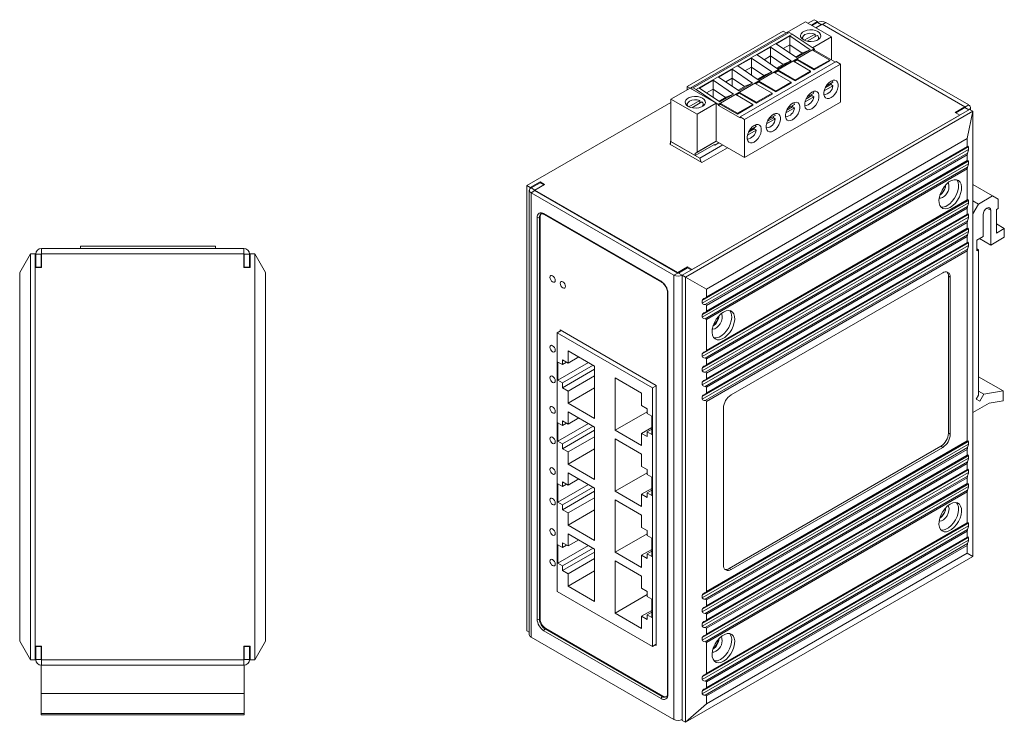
# Model space of a CAD drawing. Header units: millimetres. Extents: x -144 to 171, y -134 to 262.
# Tile 4 of 4: x -14 to 171, y 130 to 262. Entities that reach past the tile are written whole.
import ezdxf

# ---------------------------------------------------------------- set-up
doc = ezdxf.new("R2010")
doc.units = ezdxf.units.MM
doc.layers.get('0').update_dxf_attribs({"lineweight": 20})

msp = doc.modelspace()

# ---------------------------------------------------------------- linework, layer by layer
at = {"color": 7, "linetype": 'Continuous', "lineweight": 15}
for p, q in [((135.111, 261.75), (133.967, 261.089)), ((135.111, 261.75), (135.748, 261.382)), ((133.471, 261.376), (129.879, 259.302)), ((138.35, 258.559), (133.471, 261.376)), ((135.748, 261.382), (134.603, 260.722)), ((135.748, 261.219), (134.745, 260.64)), ((135.452, 260.232), (136.596, 260.893)), ((135.748, 261.382), (135.748, 261.219)), ((136.455, 260.811), (135.748, 261.219)), ((136.596, 260.893), (163.325, 245.462)), ((164.032, 245.789), (137.303, 261.219)), ((111.352, 249.26), (129.313, 259.629)), ((111.918, 248.934), (129.879, 259.302)), ((112.484, 249.015), (130.444, 259.384)), ((113.049, 248.689), (131.01, 259.057)), ((128.013, 257.237), (130.559, 258.706)), ((129.879, 259.302), (129.313, 259.629)), ((130.444, 259.384), (129.879, 259.302)), ((131.01, 259.057), (130.444, 259.384)), ((130.559, 258.706), (134.372, 256.125)), ((130.559, 258.706), (130.559, 257.04)), ((135.111, 256.281), (131.01, 259.057)), ((132.939, 258.343), (132.939, 258.078)), ((135.267, 259.065), (133.245, 257.898)), ((133.787, 257.721), (135.691, 258.82)), ((138.35, 258.559), (134.786, 256.502)), ((135.267, 258.575), (135.267, 259.065)), ((135.939, 258.078), (135.939, 258.343)), ((138.35, 254.248), (138.35, 258.559)), ((117.151, 245.913), (135.111, 256.281)), ((124.421, 255.163), (126.967, 256.633)), ((126.967, 256.633), (130.78, 254.052)), ((126.967, 254.966), (126.967, 256.633)), ((131.826, 254.656), (128.013, 257.237)), ((130.559, 257.04), (129.342, 256.337)), ((130.557, 257.034), (130.559, 257.04)), ((132.884, 255.46), (130.557, 257.034)), ((130.557, 257.034), (130.557, 255.515)), ((134.372, 256.125), (131.826, 254.656)), ((134.372, 256.125), (132.99, 255.521)), ((135.182, 256.24), (134.828, 256.036)), ((138.01, 254.199), (134.828, 256.036)), ((135.182, 256.077), (134.97, 255.955)), ((135.182, 256.24), (135.111, 256.281)), ((135.182, 256.24), (135.182, 256.077)), ((139.071, 253.832), (135.182, 256.077)), ((120.829, 253.089), (123.375, 254.559)), ((123.375, 254.559), (127.188, 251.978)), ((123.375, 252.892), (123.375, 254.559)), ((128.234, 252.582), (124.421, 255.163)), ((126.967, 254.966), (125.75, 254.264)), ((126.965, 254.961), (126.967, 254.966)), ((129.292, 253.386), (126.965, 254.961)), ((126.965, 254.961), (126.965, 253.441)), ((131.943, 254.371), (131.236, 253.963)), ((131.943, 254.208), (131.378, 253.881)), ((131.672, 254.76), (132.99, 255.521)), ((135.125, 252.534), (131.943, 254.371)), ((131.943, 254.371), (131.943, 254.208)), ((135.125, 252.371), (131.943, 254.208)), ((138.01, 254.199), (135.125, 252.534)), ((138.01, 254.199), (138.01, 254.036)), ((117.237, 251.016), (119.782, 252.485)), ((119.782, 252.485), (123.596, 249.904)), ((119.782, 250.819), (119.782, 252.485)), ((124.642, 250.509), (120.829, 253.089)), ((139.212, 253.914), (121.252, 243.545)), ((122.1, 243.055), (140.061, 253.424)), ((123.375, 252.892), (122.158, 252.19)), ((123.373, 252.887), (123.375, 252.892)), ((125.7, 251.312), (123.373, 252.887)), ((123.373, 252.887), (123.373, 251.367)), ((128.08, 252.687), (129.398, 253.447)), ((130.78, 254.052), (128.234, 252.582)), ((130.78, 254.052), (129.398, 253.447)), ((134.418, 252.126), (131.236, 253.963)), ((138.01, 254.036), (135.125, 252.371)), ((135.125, 252.534), (135.125, 252.371)), ((140.061, 253.424), (139.212, 253.914)), ((140.061, 246.32), (140.061, 253.424)), ((121.05, 248.435), (117.237, 251.016)), ((119.782, 250.819), (118.566, 250.116)), ((119.781, 250.813), (119.782, 250.819)), ((122.107, 249.239), (119.781, 250.813)), ((119.781, 250.813), (119.781, 249.294)), ((124.488, 250.613), (125.805, 251.374)), ((127.188, 251.978), (124.642, 250.509)), ((127.188, 251.978), (125.805, 251.374)), ((128.351, 252.297), (127.644, 251.889)), ((130.826, 250.052), (127.644, 251.889)), ((128.351, 252.134), (127.786, 251.807)), ((131.533, 250.46), (128.351, 252.297)), ((128.351, 252.297), (128.351, 252.134)), ((131.533, 250.297), (128.351, 252.134)), ((134.418, 252.126), (131.533, 250.46)), ((134.418, 251.962), (131.533, 250.297)), ((134.418, 252.126), (134.418, 251.962)), ((108.326, 246.86), (111.918, 248.934)), ((111.352, 249.26), (111.352, 248.607)), ((111.918, 248.934), (111.352, 249.26)), ((112.484, 249.015), (111.918, 248.934)), ((116.797, 246.117), (111.918, 248.934)), ((113.049, 248.689), (112.484, 249.015)), ((117.151, 245.913), (113.049, 248.689)), ((113.645, 248.942), (116.19, 250.412)), ((117.458, 246.361), (113.645, 248.942)), ((116.19, 248.745), (114.974, 248.043)), ((116.189, 248.74), (116.19, 248.745)), ((118.515, 247.165), (116.189, 248.74)), ((116.189, 248.74), (116.189, 247.22)), ((116.19, 250.412), (120.003, 247.831)), ((116.19, 248.745), (116.19, 250.412)), ((120.896, 248.539), (122.213, 249.3)), ((123.596, 249.904), (121.05, 248.435)), ((123.596, 249.904), (122.213, 249.3)), ((124.759, 250.223), (124.052, 249.815)), ((127.234, 247.978), (124.052, 249.815)), ((124.759, 250.06), (124.193, 249.734)), ((127.941, 248.387), (124.759, 250.223)), ((124.759, 250.223), (124.759, 250.06)), ((127.941, 248.223), (124.759, 250.06)), ((130.826, 250.052), (127.941, 248.387)), ((130.826, 249.889), (127.941, 248.223)), ((130.826, 250.052), (130.826, 249.889)), ((131.533, 250.46), (131.533, 250.297)), ((136.99, 248.466), (138.617, 249.405)), ((137.169, 248.978), (138.263, 249.61)), ((138.617, 250.059), (137.356, 249.331)), ((138.263, 249.61), (138.617, 249.405)), ((108.326, 246.86), (108.326, 238.939)), ((113.205, 244.043), (108.326, 246.86)), ((117.304, 246.466), (118.621, 247.226)), ((120.003, 247.831), (117.458, 246.361)), ((120.003, 247.831), (118.621, 247.226)), ((121.167, 248.15), (120.46, 247.742)), ((123.642, 245.905), (120.46, 247.742)), ((121.167, 247.986), (120.601, 247.66)), ((124.349, 246.313), (121.167, 248.15)), ((121.167, 248.15), (121.167, 247.986)), ((124.349, 246.15), (121.167, 247.986)), ((127.234, 247.978), (124.349, 246.313)), ((127.234, 247.815), (124.349, 246.15)), ((127.234, 247.978), (127.234, 247.815)), ((127.941, 248.387), (127.941, 248.223)), ((133.398, 246.393), (135.025, 247.332)), ((133.577, 246.904), (134.671, 247.536)), ((135.025, 247.985), (133.764, 247.257)), ((134.671, 247.536), (135.025, 247.332)), ((108.326, 246.287), (81.371, 230.726)), ((164.173, 244.973), (110.433, 213.949)), ((111.373, 245.892), (111.373, 245.627)), ((113.7, 246.615), (111.678, 245.448)), ((112.22, 245.271), (114.124, 246.37)), ((113.205, 244.043), (116.797, 246.117)), ((113.7, 246.125), (113.7, 246.615)), ((114.373, 245.627), (114.373, 245.892)), ((116.797, 239.013), (116.797, 246.117)), ((117.221, 245.872), (117.151, 245.913)), ((117.575, 246.076), (117.221, 245.872)), ((117.575, 245.913), (117.221, 245.709)), ((117.221, 245.709), (117.221, 245.872)), ((121.252, 243.382), (117.221, 245.709)), ((120.757, 244.239), (117.575, 246.076)), ((117.575, 246.076), (117.575, 245.913)), ((120.757, 244.076), (117.575, 245.913)), ((123.642, 245.905), (120.757, 244.239)), ((123.642, 245.741), (120.757, 244.076)), ((122.1, 235.952), (140.061, 246.32)), ((123.642, 245.905), (123.642, 245.741)), ((124.349, 246.313), (124.349, 246.15)), ((129.806, 244.319), (131.432, 245.258)), ((129.985, 244.831), (131.079, 245.462)), ((131.432, 245.911), (130.172, 245.184)), ((131.079, 245.462), (131.432, 245.258)), ((163.325, 245.462), (161.486, 244.401)), ((161.628, 244.319), (163.325, 245.299)), ((163.325, 245.381), (164.032, 245.789)), ((163.325, 245.462), (163.325, 245.299)), ((164.032, 244.891), (163.325, 245.299)), ((164.173, 244.973), (164.81, 244.605)), ((164.354, 244.868), (164.354, 245.34)), ((164.81, 244.605), (111.07, 213.582)), ((162.335, 243.911), (112.272, 215.01)), ((113.205, 236.939), (113.205, 244.043)), ((120.757, 244.239), (120.757, 244.076)), ((121.252, 243.545), (121.252, 243.382)), ((122.1, 243.055), (121.252, 243.545)), ((126.214, 242.245), (127.84, 243.184)), ((126.393, 242.757), (127.487, 243.388)), ((127.84, 243.838), (126.58, 243.11)), ((127.487, 243.388), (127.84, 243.184)), ((162.335, 243.911), (161.486, 244.401)), ((163.749, 239.502), (164.81, 244.605)), ((164.81, 244.605), (164.81, 161.318)), ((122.1, 235.952), (122.1, 243.055)), ((122.801, 240.683), (123.895, 241.315)), ((124.248, 241.764), (122.988, 241.036)), ((123.895, 241.315), (124.248, 241.111)), ((163.749, 239.502), (114.959, 211.336)), ((122.622, 240.172), (124.248, 241.111)), ((163.749, 239.502), (163.749, 238.043)), ((108.255, 238.572), (108.1, 238.482)), ((108.1, 238.482), (114.11, 235.012)), ((108.326, 239.021), (108.255, 238.98)), ((108.255, 238.98), (108.255, 238.392)), ((113.7, 235.837), (108.255, 238.98)), ((108.326, 238.939), (112.851, 236.327)), ((116.797, 239.013), (112.851, 236.735)), ((112.851, 236.327), (116.444, 238.401)), ((113.205, 236.939), (116.797, 239.013)), ((113.7, 235.837), (117.999, 238.319)), ((114.11, 235.012), (118.919, 237.788)), ((114.181, 209.213), (163.961, 237.951)), ((114.816, 209.71), (163.788, 237.981)), ((114.959, 209.877), (163.749, 238.043)), ((116.373, 238.36), (116.514, 238.278)), ((116.444, 238.319), (116.444, 238.401)), ((116.514, 238.278), (117.292, 238.727)), ((116.797, 239.013), (122.1, 235.952)), ((118.902, 237.779), (118.88, 237.811)), ((163.961, 237.461), (163.961, 237.951)), ((112.851, 236.735), (113.205, 236.939)), ((112.851, 236.327), (112.851, 236.735)), ((113.955, 235.102), (113.7, 235.837)), ((114.181, 208.723), (163.961, 237.461)), ((114.699, 208.444), (163.82, 236.8)), ((163.749, 236.47), (114.959, 208.304)), ((163.749, 236.47), (163.749, 235.39)), ((114.181, 206.559), (163.961, 235.297)), ((114.181, 206.069), (163.961, 234.807)), ((114.699, 205.79), (163.82, 234.147)), ((114.816, 207.057), (163.788, 235.327)), ((114.959, 207.223), (163.749, 235.39)), ((163.961, 234.807), (163.961, 235.297)), ((163.749, 233.816), (114.959, 205.65)), ((163.749, 233.816), (163.749, 228.041)), ((81.371, 230.726), (82.007, 230.359)), ((81.371, 147.439), (81.371, 230.726)), ((82.007, 230.359), (83.846, 231.42)), ((82.007, 230.359), (82.007, 230.177)), ((83.846, 231.257), (82.149, 230.277)), ((82.149, 230.277), (82.856, 229.869)), ((84.694, 230.93), (82.856, 229.869)), ((84.694, 230.93), (83.846, 231.42)), ((83.846, 231.42), (83.846, 231.257)), ((83.846, 231.257), (84.553, 230.849)), ((164.81, 230.886), (168.487, 228.764)), ((81.827, 229.828), (81.827, 146.704)), ((82.856, 229.787), (82.149, 229.379)), ((82.149, 229.379), (82.149, 146.255)), ((82.149, 229.379), (108.878, 213.949)), ((82.856, 229.869), (82.856, 229.869)), ((82.856, 229.869), (109.585, 214.439)), ((82.856, 229.787), (82.856, 229.869)), ((82.856, 229.787), (109.585, 214.357)), ((165.87, 227.253), (168.487, 228.764)), ((168.487, 228.764), (169.547, 228.151)), ((114.181, 199.211), (163.961, 227.948)), ((114.181, 198.721), (163.961, 227.458)), ((114.699, 198.441), (163.82, 226.798)), ((114.816, 199.708), (163.788, 227.979)), ((114.959, 199.875), (163.749, 228.041)), ((163.961, 227.458), (163.961, 227.948)), ((164.81, 227.866), (165.87, 227.253)), ((164.81, 225.416), (165.87, 227.253)), ((169.547, 228.151), (169.547, 226.436)), ((83.28, 149.603), (83.28, 224.725)), ((83.846, 224.807), (83.705, 224.725)), ((83.705, 224.725), (83.705, 149.603)), ((83.846, 224.807), (83.846, 149.685)), ((84.553, 225.46), (106.473, 212.806)), ((84.615, 225.323), (106.536, 212.668)), ((114.181, 196.557), (163.961, 225.294)), ((114.181, 196.067), (163.961, 224.804)), ((114.816, 197.054), (163.788, 225.325)), ((163.749, 226.468), (114.959, 198.301)), ((114.959, 197.221), (163.749, 225.387)), ((163.749, 226.468), (163.749, 225.387)), ((163.961, 224.804), (163.961, 225.294)), ((166.719, 225.294), (166.719, 221.211)), ((168.133, 219.578), (168.133, 226.11)), ((169.547, 226.436), (169.194, 226.232)), ((169.194, 226.232), (169.194, 221.823)), ((114.699, 195.787), (163.82, 224.144)), ((163.749, 223.814), (114.959, 195.648)), ((163.749, 223.814), (163.749, 222.733)), ((169.194, 223.538), (170.679, 222.68)), ((114.181, 193.903), (163.961, 222.641)), ((114.181, 193.413), (163.961, 222.151)), ((114.699, 193.134), (163.82, 221.49)), ((114.816, 194.4), (163.788, 222.671)), ((114.959, 194.567), (163.749, 222.733)), ((163.749, 221.16), (114.959, 192.994)), ((163.749, 221.16), (163.749, 220.079)), ((163.961, 222.151), (163.961, 222.641)), ((166.719, 221.211), (165.517, 220.517)), ((170.679, 221.047), (168.133, 219.578)), ((169.194, 221.823), (170.679, 222.68)), ((170.679, 222.68), (170.679, 221.047)), ((23.093, 219.358), (-2.107, 219.358)), ((-2.107, 219.358), (-2.107, 218.968)), ((23.093, 219.358), (23.093, 218.968)), ((114.181, 191.249), (163.961, 219.987)), ((114.181, 190.759), (163.961, 219.497)), ((114.816, 191.747), (163.788, 220.017)), ((114.959, 191.913), (163.749, 220.079)), ((163.961, 219.497), (163.961, 219.987)), ((165.517, 220.517), (165.517, 218.476)), ((166.011, 220.802), (168.133, 219.578)), ((-11.507, 217.968), (-13.507, 214.468)), ((-11.507, 141.968), (-11.507, 217.968)), ((-10.607, 217.968), (-11.507, 217.968)), ((-10.607, 141.968), (-10.607, 217.968)), ((-9.507, 217.868), (-10.507, 217.868)), ((-10.507, 217.868), (-10.507, 215.468)), ((-9.507, 217.868), (-9.507, 215.468)), ((-9.407, 218.968), (-9.407, 217.968)), ((28.393, 218.968), (-9.407, 218.968)), ((28.393, 217.968), (-9.407, 217.968)), ((-9.407, 215.368), (-9.407, 217.968)), ((28.393, 217.968), (28.393, 218.968)), ((28.393, 217.968), (28.393, 215.368)), ((29.493, 217.868), (28.493, 217.868)), ((28.493, 217.868), (28.493, 215.468)), ((29.493, 217.868), (29.493, 215.468)), ((29.593, 215.368), (29.593, 217.968)), ((30.493, 217.968), (29.593, 217.968)), ((30.493, 141.968), (30.493, 217.968)), ((32.493, 214.468), (30.493, 217.968)), ((114.729, 190.478), (163.812, 218.813)), ((163.749, 218.507), (114.959, 190.341)), ((163.749, 218.507), (163.749, 182.926)), ((165.517, 218.884), (165.87, 218.68)), ((165.517, 218.476), (165.87, 218.68)), ((165.87, 218.68), (165.87, 191.503)), ((109.585, 214.439), (111.423, 215.5)), ((111.423, 215.5), (112.272, 215.01)), ((111.423, 215.5), (111.423, 215.337)), ((-13.507, 145.468), (-13.507, 214.468)), ((-10.607, 144.568), (-10.607, 215.368)), ((-9.407, 215.368), (-10.607, 215.368)), ((-9.507, 215.468), (-10.507, 215.468)), ((-10.507, 215.368), (-10.507, 215.468)), ((-9.507, 215.368), (-9.507, 215.468)), ((29.593, 215.368), (28.393, 215.368)), ((29.493, 215.468), (28.493, 215.468)), ((28.493, 215.468), (28.493, 215.368)), ((29.493, 215.468), (29.493, 215.368)), ((32.493, 145.468), (32.493, 214.468)), ((108.878, 213.949), (109.585, 214.357)), ((108.878, 130.825), (108.878, 213.949)), ((109.585, 214.439), (109.585, 214.357)), ((111.423, 215.337), (109.726, 214.357)), ((109.726, 214.357), (110.433, 213.949)), ((110.433, 213.949), (111.07, 213.582)), ((110.433, 130.662), (110.433, 213.949)), ((111.423, 215.337), (112.13, 214.929)), ((159.153, 214.394), (119.555, 191.535)), ((160.213, 184.386), (160.213, 213.781)), ((160.213, 213.781), (160.567, 213.577)), ((111.07, 213.582), (114.959, 211.336)), ((111.07, 213.582), (111.07, 130.295)), ((160.567, 184.182), (160.567, 213.577)), ((107.658, 210.724), (107.658, 135.602)), ((107.746, 210.601), (107.746, 135.479)), ((114.959, 211.336), (114.959, 209.877)), ((114.181, 209.213), (114.181, 208.723)), ((114.959, 208.304), (114.959, 207.223)), ((114.181, 206.559), (114.181, 206.069)), ((114.959, 205.65), (114.959, 199.875)), ((87.806, 203.577), (87.035, 203.132)), ((104.854, 192.845), (87.035, 203.132)), ((87.035, 203.132), (87.035, 154.793)), ((87.594, 203.699), (105.554, 193.331)), ((87.594, 203.455), (87.594, 203.699)), ((94.035, 196.931), (89.086, 199.788)), ((89.086, 199.788), (89.086, 197.502)), ((114.181, 199.211), (114.181, 198.721)), ((88.025, 197.216), (87.176, 197.706)), ((87.176, 197.706), (87.176, 194.277)), ((92.905, 197.584), (87.176, 194.277)), ((89.086, 197.502), (88.025, 198.114)), ((88.025, 198.114), (88.025, 197.216)), ((88.803, 197.665), (88.025, 197.216)), ((93.753, 197.094), (88.025, 193.787)), ((91.066, 198.645), (89.086, 197.502)), ((114.959, 198.301), (114.959, 197.221)), ((94.035, 196.358), (88.025, 192.889)), ((94.035, 187.133), (94.035, 196.931)), ((114.181, 196.557), (114.181, 196.067)), ((114.959, 195.648), (114.959, 194.567)), ((87.176, 194.277), (88.025, 193.787)), ((88.025, 193.787), (88.025, 192.889)), ((94.035, 195.134), (89.086, 192.276)), ((97.854, 194.727), (97.854, 184.928)), ((102.803, 191.869), (97.854, 194.727)), ((114.181, 193.903), (114.181, 193.413)), ((165.87, 194.939), (170.467, 192.286)), ((88.025, 192.889), (89.086, 192.276)), ((94.035, 192.847), (89.086, 189.99)), ((89.086, 192.276), (89.086, 189.99)), ((102.803, 189.583), (102.803, 191.869)), ((105.554, 193.249), (104.854, 192.845)), ((104.854, 192.845), (104.854, 144.506)), ((105.554, 193.331), (105.554, 144.665)), ((114.959, 192.994), (114.959, 191.913)), ((165.87, 192.242), (166.86, 191.67)), ((166.105, 190.363), (166.86, 191.67)), ((166.86, 191.67), (170.467, 192.286)), ((170.467, 192.286), (170.467, 190.468)), ((89.086, 189.99), (94.035, 187.133)), ((114.181, 191.249), (114.181, 190.759)), ((114.959, 190.341), (114.959, 154.76)), ((167.856, 190.022), (164.81, 188.264)), ((165.87, 191.503), (165.435, 190.75)), ((165.435, 190.75), (166.105, 190.363)), ((170.467, 190.468), (167.856, 190.022)), ((94.035, 185.524), (89.086, 188.381)), ((89.086, 188.381), (89.086, 186.095)), ((103.864, 188.398), (97.854, 184.928)), ((103.864, 188.971), (102.803, 189.583)), ((103.864, 188.073), (103.864, 188.971)), ((104.713, 187.583), (103.864, 188.073)), ((118.141, 189.085), (118.141, 159.69)), ((88.025, 185.809), (87.176, 186.299)), ((87.176, 186.299), (87.176, 182.87)), ((92.905, 186.177), (87.176, 182.87)), ((89.086, 186.095), (88.025, 186.707)), ((88.025, 186.707), (88.025, 185.809)), ((88.803, 186.258), (88.025, 185.809)), ((91.066, 187.238), (89.086, 186.095)), ((104.713, 184.153), (104.713, 187.583)), ((93.753, 185.687), (88.025, 182.38)), ((94.035, 184.951), (88.025, 181.482)), ((94.035, 175.725), (94.035, 185.524)), ((97.854, 184.928), (102.803, 182.071)), ((104.713, 185.459), (102.803, 184.357)), ((102.803, 182.071), (102.803, 184.357)), ((102.803, 184.357), (103.864, 183.745)), ((104.713, 185.133), (103.864, 184.643)), ((103.864, 183.745), (103.864, 184.643)), ((103.864, 184.643), (104.713, 184.153)), ((160.213, 184.386), (160.567, 184.182)), ((87.176, 182.87), (88.025, 182.38)), ((88.025, 182.38), (88.025, 181.482)), ((94.035, 183.727), (89.086, 180.869)), ((97.854, 183.32), (97.854, 173.521)), ((102.803, 180.462), (97.854, 183.32)), ((114.181, 154.097), (163.961, 182.834)), ((114.181, 153.607), (163.961, 182.344)), ((114.816, 154.593), (163.788, 182.864)), ((114.959, 154.76), (163.749, 182.926)), ((163.961, 182.344), (163.961, 182.834)), ((88.025, 181.482), (89.086, 180.869)), ((94.035, 181.44), (89.086, 178.583)), ((89.086, 180.869), (89.086, 178.583)), ((114.699, 153.327), (163.82, 181.684)), ((163.749, 181.354), (114.959, 153.188)), ((119.201, 159.077), (158.799, 181.936)), ((119.555, 158.873), (159.153, 181.732)), ((158.799, 181.936), (159.153, 181.732)), ((163.749, 181.354), (163.749, 180.273)), ((102.803, 178.176), (102.803, 180.462)), ((114.181, 151.443), (163.961, 180.18)), ((114.181, 150.953), (163.961, 179.691)), ((114.699, 150.674), (163.82, 179.03)), ((114.816, 151.94), (163.788, 180.211)), ((114.959, 152.107), (163.749, 180.273)), ((163.749, 178.7), (114.959, 150.534)), ((163.749, 178.7), (163.749, 177.619)), ((163.961, 179.691), (163.961, 180.18)), ((89.086, 178.583), (94.035, 175.725)), ((94.035, 174.117), (89.086, 176.974)), ((89.086, 176.974), (89.086, 174.688)), ((103.864, 176.991), (97.854, 173.521)), ((103.864, 177.564), (102.803, 178.176)), ((103.864, 176.665), (103.864, 177.564)), ((114.181, 148.789), (163.961, 177.527)), ((114.181, 148.299), (163.961, 177.037)), ((114.816, 149.286), (163.788, 177.557)), ((114.959, 149.453), (163.749, 177.619)), ((163.961, 177.037), (163.961, 177.527)), ((89.086, 174.688), (88.025, 175.3)), ((88.025, 175.3), (88.025, 174.402)), ((91.066, 175.831), (89.086, 174.688)), ((104.713, 176.176), (103.864, 176.665)), ((104.713, 172.746), (104.713, 176.176)), ((114.699, 148.02), (163.82, 176.376)), ((163.749, 176.046), (114.959, 147.88)), ((163.749, 176.046), (163.749, 174.966)), ((88.025, 174.402), (87.176, 174.892)), ((87.176, 174.892), (87.176, 171.462)), ((92.905, 174.769), (87.176, 171.462)), ((88.803, 174.851), (88.025, 174.402)), ((93.753, 174.28), (88.025, 170.973)), ((94.035, 173.544), (88.025, 170.074)), ((94.035, 164.318), (94.035, 174.117)), ((97.854, 173.521), (102.803, 170.664)), ((104.713, 174.052), (102.803, 172.95)), ((104.713, 173.726), (103.864, 173.236)), ((103.864, 172.338), (103.864, 173.236)), ((103.864, 173.236), (104.713, 172.746)), ((114.181, 146.135), (163.961, 174.873)), ((114.181, 145.645), (163.961, 174.383)), ((114.699, 145.366), (163.82, 173.723)), ((114.816, 146.633), (163.788, 174.903)), ((114.959, 146.799), (163.749, 174.966)), ((163.749, 173.392), (114.959, 145.226)), ((163.749, 173.392), (163.749, 167.617)), ((163.961, 174.383), (163.961, 174.873)), ((87.176, 171.462), (88.025, 170.973)), ((94.035, 172.32), (89.086, 169.462)), ((97.854, 171.913), (97.854, 162.114)), ((102.803, 169.055), (97.854, 171.913)), ((102.803, 170.664), (102.803, 172.95)), ((102.803, 172.95), (103.864, 172.338)), ((88.025, 170.973), (88.025, 170.074)), ((88.025, 170.074), (89.086, 169.462)), ((94.035, 170.033), (89.086, 167.176)), ((89.086, 169.462), (89.086, 167.176)), ((102.803, 166.769), (102.803, 169.055)), ((114.959, 139.451), (163.749, 167.617)), ((89.086, 167.176), (94.035, 164.318)), ((103.864, 166.157), (102.803, 166.769)), ((103.864, 165.258), (103.864, 166.157)), ((114.181, 138.787), (163.961, 167.524)), ((114.181, 138.297), (163.961, 167.034)), ((114.699, 138.017), (163.82, 166.374)), ((114.816, 139.284), (163.788, 167.555)), ((163.749, 166.043), (114.959, 137.877)), ((163.749, 166.043), (163.749, 164.963)), ((163.961, 167.034), (163.961, 167.524)), ((94.035, 162.71), (89.086, 165.567)), ((89.086, 165.567), (89.086, 163.281)), ((91.066, 164.424), (89.086, 163.281)), ((103.864, 165.584), (97.854, 162.114)), ((104.713, 164.769), (103.864, 165.258)), ((104.713, 161.339), (104.713, 164.769)), ((114.181, 136.133), (163.961, 164.87)), ((114.181, 135.643), (163.961, 164.38)), ((114.816, 136.63), (163.788, 164.901)), ((114.959, 136.797), (163.749, 164.963)), ((163.961, 164.38), (163.961, 164.87)), ((88.025, 162.995), (87.176, 163.485)), ((87.176, 163.485), (87.176, 160.055)), ((92.905, 163.362), (87.176, 160.055)), ((89.086, 163.281), (88.025, 163.893)), ((88.025, 163.893), (88.025, 162.995)), ((88.803, 163.444), (88.025, 162.995)), ((93.753, 162.873), (88.025, 159.566)), ((94.035, 162.137), (88.025, 158.667)), ((94.035, 152.911), (94.035, 162.71)), ((97.854, 162.114), (102.803, 159.257)), ((104.713, 162.645), (102.803, 161.543)), ((104.713, 162.319), (103.864, 161.829)), ((114.699, 135.363), (163.82, 163.72)), ((163.749, 163.39), (114.959, 135.224)), ((163.749, 163.39), (163.749, 161.931)), ((94.035, 160.913), (89.086, 158.055)), ((97.854, 160.506), (97.854, 150.707)), ((102.803, 157.648), (97.854, 160.506)), ((102.803, 159.257), (102.803, 161.543)), ((102.803, 161.543), (103.864, 160.931)), ((103.864, 160.931), (103.864, 161.829)), ((103.864, 161.829), (104.713, 161.339)), ((164.81, 161.318), (111.07, 130.295)), ((163.749, 161.931), (114.959, 133.765)), ((164.81, 161.318), (163.749, 161.931)), ((87.176, 160.055), (88.025, 159.566)), ((88.025, 159.566), (88.025, 158.667)), ((88.025, 158.667), (89.086, 158.055)), ((94.035, 158.626), (89.086, 155.769)), ((119.201, 159.077), (119.555, 158.873)), ((89.086, 158.055), (89.086, 155.769)), ((102.803, 155.362), (102.803, 157.648)), ((104.854, 144.506), (87.035, 154.793)), ((89.086, 155.769), (94.035, 152.911)), ((103.864, 154.749), (102.803, 155.362)), ((103.864, 153.851), (103.864, 154.749)), ((103.864, 154.177), (97.854, 150.707)), ((104.713, 153.361), (103.864, 153.851)), ((104.713, 149.932), (104.713, 153.361)), ((114.181, 154.097), (114.181, 153.607)), ((114.959, 153.188), (114.959, 152.107)), ((104.713, 151.238), (102.803, 150.136)), ((114.181, 151.443), (114.181, 150.953)), ((83.846, 149.685), (83.705, 149.603)), ((97.854, 150.707), (102.803, 147.85)), ((102.803, 147.85), (102.803, 150.136)), ((102.803, 150.136), (103.864, 149.524)), ((104.713, 150.912), (103.864, 150.422)), ((103.864, 149.524), (103.864, 150.422)), ((103.864, 150.422), (104.713, 149.932)), ((114.959, 150.534), (114.959, 149.453)), ((81.827, 147.176), (81.371, 147.439)), ((106.473, 134.744), (84.553, 147.399)), ((84.907, 147.848), (84.765, 147.766)), ((84.765, 147.766), (106.686, 135.112)), ((84.907, 147.848), (106.827, 135.193)), ((114.181, 148.789), (114.181, 148.299)), ((114.959, 147.88), (114.959, 146.799)), ((108.878, 130.825), (82.149, 146.255)), ((114.181, 146.135), (114.181, 145.645)), ((-13.507, 145.468), (-11.507, 141.968)), ((-9.407, 144.568), (-10.607, 144.568)), ((-10.507, 144.468), (-10.507, 144.568)), ((-10.507, 144.468), (-9.507, 144.468)), ((-10.507, 144.468), (-10.507, 142.068)), ((-9.507, 144.468), (-9.507, 144.568)), ((-9.507, 144.468), (-9.507, 142.068)), ((-9.407, 144.568), (-9.407, 141.968)), ((28.393, 144.568), (29.593, 144.568)), ((28.393, 141.968), (28.393, 144.568)), ((28.493, 144.568), (28.493, 144.468)), ((28.493, 144.468), (29.493, 144.468)), ((28.493, 142.068), (28.493, 144.468)), ((29.493, 144.568), (29.493, 144.468)), ((29.493, 142.068), (29.493, 144.468)), ((29.593, 144.568), (29.593, 141.968)), ((30.493, 141.968), (32.493, 145.468)), ((104.854, 144.506), (105.554, 144.91)), ((105.554, 144.665), (105.342, 144.788)), ((114.959, 145.226), (114.959, 139.451)), ((-10.607, 141.968), (-11.507, 141.968)), ((-10.507, 142.068), (-9.507, 142.068)), ((-9.407, 141.968), (-9.407, 140.968)), ((28.393, 141.968), (-9.407, 141.968)), ((28.393, 140.968), (28.393, 141.968)), ((28.493, 142.068), (29.493, 142.068)), ((30.493, 141.968), (29.593, 141.968)), ((-9.507, 140.968), (-9.407, 140.968)), ((-9.507, 135.66), (-9.507, 140.968)), ((-9.407, 140.968), (28.393, 140.968)), ((28.393, 140.968), (28.493, 140.968)), ((28.493, 135.66), (28.493, 140.968)), ((114.181, 138.787), (114.181, 138.297)), ((114.959, 137.877), (114.959, 136.797)), ((-9.507, 135.66), (28.493, 135.66)), ((-9.507, 131.968), (-9.507, 135.66)), ((28.493, 131.968), (28.493, 135.66)), ((106.827, 135.193), (106.686, 135.112)), ((114.181, 136.133), (114.181, 135.643)), ((114.959, 135.224), (114.959, 133.765)), ((114.959, 133.765), (111.07, 130.295)), ((-9.507, 131.968), (28.493, 131.968)), ((-9.507, 131.668), (-9.507, 131.968)), ((-9.507, 131.668), (28.493, 131.668)), ((28.493, 131.668), (28.493, 131.968)), ((111.07, 130.295), (110.433, 130.662))]:
    msp.add_line(p, q, dxfattribs=at)
at = {"color": 8, "linetype": 'Continuous', "lineweight": 15}
for p, q in [((137.303, 261.219), (136.667, 260.852)), ((163.325, 245.381), (163.325, 245.299)), ((167.426, 226.518), (168.133, 226.11))]:
    msp.add_line(p, q, dxfattribs=at)
at = {"color": 7, "linetype": 'Continuous', "lineweight": 15, "flags": 128}
for points in [[(133.096, 257.975), (133.529, 257.788), (134.036, 257.679), (134.575, 257.657), (135.103, 257.723), (135.578, 257.873), (135.96, 258.094), (136.22, 258.368), (136.335, 258.673), (136.296, 258.984), (136.107, 259.277), (135.783, 259.526), (135.35, 259.714), (134.843, 259.823), (134.304, 259.845), (133.775, 259.779), (133.301, 259.629), (132.918, 259.408), (132.659, 259.134), (132.544, 258.829), (132.583, 258.518), (132.772, 258.225), (133.096, 257.975)], [(133.068, 257.992), (132.983, 258.135), (132.947, 258.43), (133.084, 258.714), (133.379, 258.955), (133.796, 259.125), (134.289, 259.204), (134.798, 259.183), (135.267, 259.065)], [(138.265, 250.264), (137.886, 249.983), (137.539, 249.598), (137.25, 249.142), (137.043, 248.652), (136.935, 248.166), (136.935, 247.724), (137.043, 247.363), (137.25, 247.11), (137.539, 246.988), (137.886, 247.005), (138.265, 247.161), (138.643, 247.442), (138.991, 247.827), (139.28, 248.283), (139.487, 248.774), (139.595, 249.259), (139.595, 249.701), (139.487, 250.063), (139.28, 250.315), (138.991, 250.437), (138.643, 250.42), (138.265, 250.264)], [(138.617, 250.059), (138.469, 250.35), (138.46, 250.36)], [(111.529, 245.525), (111.962, 245.338), (112.469, 245.229), (113.008, 245.207), (113.537, 245.273), (114.011, 245.423), (114.394, 245.643), (114.653, 245.917), (114.768, 246.222), (114.729, 246.534), (114.54, 246.826), (114.216, 247.076), (113.783, 247.263), (113.277, 247.372), (112.737, 247.395), (112.209, 247.328), (111.734, 247.179), (111.352, 246.958), (111.092, 246.684), (110.978, 246.379), (111.016, 246.067), (111.205, 245.775), (111.529, 245.525)], [(134.673, 248.19), (134.294, 247.909), (133.946, 247.525), (133.657, 247.069), (133.451, 246.578), (133.343, 246.092), (133.343, 245.65), (133.451, 245.289), (133.657, 245.037), (133.946, 244.914), (134.294, 244.932), (134.673, 245.087), (135.051, 245.369), (135.399, 245.753), (135.688, 246.209), (135.895, 246.7), (136.003, 247.186), (136.003, 247.627), (135.895, 247.989), (135.688, 248.241), (135.399, 248.363), (135.051, 248.346), (134.673, 248.19)], [(135.025, 247.985), (134.877, 248.276), (134.868, 248.286)], [(111.501, 245.541), (111.416, 245.685), (111.38, 245.979), (111.518, 246.264), (111.812, 246.505), (112.23, 246.675), (112.722, 246.754), (113.232, 246.733), (113.7, 246.615)], [(131.081, 246.117), (130.702, 245.835), (130.354, 245.451), (130.065, 244.995), (129.859, 244.504), (129.751, 244.018), (129.751, 243.577), (129.859, 243.215), (130.065, 242.963), (130.354, 242.841), (130.702, 242.858), (131.081, 243.014), (131.459, 243.295), (131.807, 243.679), (132.096, 244.135), (132.303, 244.626), (132.411, 245.112), (132.411, 245.554), (132.303, 245.915), (132.096, 246.167), (131.807, 246.29), (131.459, 246.272), (131.081, 246.117)], [(131.432, 245.911), (131.285, 246.202), (131.276, 246.213)], [(127.489, 244.043), (127.11, 243.762), (126.762, 243.377), (126.473, 242.921), (126.266, 242.43), (126.159, 241.945), (126.159, 241.503), (126.266, 241.142), (126.473, 240.889), (126.762, 240.767), (127.11, 240.784), (127.489, 240.94), (127.867, 241.221), (128.215, 241.606), (128.504, 242.062), (128.711, 242.553), (128.818, 243.038), (128.818, 243.48), (128.711, 243.841), (128.504, 244.094), (128.215, 244.216), (127.867, 244.199), (127.489, 244.043)], [(127.84, 243.838), (127.693, 244.129), (127.684, 244.139)], [(123.896, 241.969), (123.518, 241.688), (123.17, 241.304), (122.881, 240.848), (122.674, 240.357), (122.567, 239.871), (122.567, 239.429), (122.674, 239.068), (122.881, 238.816), (123.17, 238.693), (123.518, 238.711), (123.896, 238.866), (124.275, 239.148), (124.623, 239.532), (124.912, 239.988), (125.119, 240.479), (125.226, 240.965), (125.226, 241.406), (125.119, 241.768), (124.912, 242.02), (124.623, 242.142), (124.275, 242.125), (123.896, 241.969)], [(124.248, 241.764), (124.101, 242.055), (124.092, 242.065)], [(160.567, 226.642), (161.056, 226.99), (161.519, 227.452), (161.931, 228.002), (162.269, 228.611), (162.515, 229.246), (162.656, 229.872), (162.685, 230.457), (162.599, 230.967), (162.404, 231.377), (162.11, 231.663), (161.733, 231.811), (161.293, 231.812), (160.813, 231.667), (160.321, 231.383), (159.842, 230.975), (159.401, 230.465), (159.024, 229.882), (158.73, 229.256), (158.535, 228.621), (158.449, 228.012), (158.478, 227.46), (158.619, 226.997), (158.865, 226.647), (159.203, 226.428), (159.615, 226.353), (160.078, 226.426), (160.567, 226.642)], [(160.001, 226.969), (160.491, 227.317), (160.953, 227.779), (161.365, 228.329), (161.703, 228.938), (161.949, 229.572), (162.09, 230.199), (162.119, 230.783), (162.034, 231.294), (161.838, 231.704), (161.757, 231.806)], [(158.481, 228.336), (158.753, 228.352), (159.117, 228.5)], [(168.133, 226.11), (168.079, 226.391), (167.926, 226.568), (167.697, 226.612), (167.426, 226.518), (167.155, 226.3), (166.926, 225.991), (166.773, 225.637), (166.719, 225.294)], [(86.674, 212.967), (86.637, 212.77), (86.529, 212.647), (86.369, 212.615), (86.179, 212.681), (85.99, 212.834), (85.829, 213.051), (85.722, 213.298), (85.684, 213.539), (85.722, 213.736), (85.829, 213.859), (85.99, 213.89), (86.179, 213.824), (86.369, 213.672), (86.529, 213.455), (86.637, 213.208), (86.674, 212.967)], [(88.584, 211.865), (88.546, 211.668), (88.439, 211.544), (88.278, 211.513), (88.089, 211.579), (87.899, 211.732), (87.739, 211.949), (87.631, 212.196), (87.594, 212.436), (87.631, 212.633), (87.739, 212.757), (87.899, 212.788), (88.089, 212.722), (88.278, 212.569), (88.439, 212.353), (88.546, 212.105), (88.584, 211.865)], [(118.141, 207.049), (117.651, 206.701), (117.189, 206.239), (116.777, 205.689), (116.439, 205.08), (116.193, 204.445), (116.052, 203.819), (116.023, 203.234), (116.108, 202.724), (116.304, 202.314), (116.598, 202.028), (116.975, 201.88), (117.415, 201.879), (117.894, 202.024), (118.387, 202.308), (118.866, 202.716), (119.306, 203.226), (119.684, 203.809), (119.978, 204.435), (120.173, 205.07), (120.258, 205.679), (120.23, 206.231), (120.088, 206.694), (119.842, 207.044), (119.504, 207.263), (119.093, 207.338), (118.63, 207.265), (118.141, 207.049)], [(116.055, 203.843), (116.154, 203.839), (116.507, 203.917), (116.875, 204.13), (117.228, 204.459), (117.533, 204.875), (117.763, 205.34), (117.897, 205.815), (117.925, 206.255), (117.843, 206.623), (117.752, 206.784)], [(116.385, 202.211), (116.409, 202.206), (116.849, 202.205), (117.329, 202.351), (117.821, 202.635), (118.3, 203.043), (118.741, 203.552), (119.118, 204.136), (119.412, 204.762), (119.607, 205.397), (119.693, 206.006), (119.664, 206.557), (119.523, 207.021), (119.331, 207.314)], [(86.674, 199.902), (86.637, 199.705), (86.529, 199.582), (86.369, 199.551), (86.179, 199.617), (85.99, 199.769), (85.829, 199.986), (85.722, 200.233), (85.684, 200.474), (85.722, 200.671), (85.829, 200.794), (85.99, 200.826), (86.179, 200.76), (86.369, 200.607), (86.529, 200.39), (86.637, 200.143), (86.674, 199.902)], [(86.674, 194.187), (86.637, 193.99), (86.529, 193.866), (86.369, 193.835), (86.179, 193.901), (85.99, 194.054), (85.829, 194.27), (85.722, 194.518), (85.684, 194.758), (85.722, 194.955), (85.829, 195.079), (85.99, 195.11), (86.179, 195.044), (86.369, 194.891), (86.529, 194.675), (86.637, 194.427), (86.674, 194.187)], [(86.674, 188.471), (86.637, 188.274), (86.529, 188.15), (86.369, 188.119), (86.179, 188.185), (85.99, 188.338), (85.829, 188.555), (85.722, 188.802), (85.684, 189.042), (85.722, 189.239), (85.829, 189.363), (85.99, 189.394), (86.179, 189.328), (86.369, 189.175), (86.529, 188.959), (86.637, 188.711), (86.674, 188.471)], [(86.674, 182.755), (86.637, 182.558), (86.529, 182.435), (86.369, 182.403), (86.179, 182.469), (85.99, 182.622), (85.829, 182.839), (85.722, 183.086), (85.684, 183.327), (85.722, 183.524), (85.829, 183.647), (85.99, 183.678), (86.179, 183.612), (86.369, 183.46), (86.529, 183.243), (86.637, 182.996), (86.674, 182.755)], [(86.674, 177.039), (86.637, 176.842), (86.529, 176.719), (86.369, 176.688), (86.179, 176.753), (85.99, 176.906), (85.829, 177.123), (85.722, 177.37), (85.684, 177.611), (85.722, 177.808), (85.829, 177.931), (85.99, 177.962), (86.179, 177.897), (86.369, 177.744), (86.529, 177.527), (86.637, 177.28), (86.674, 177.039)], [(86.674, 171.324), (86.637, 171.127), (86.529, 171.003), (86.369, 170.972), (86.179, 171.038), (85.99, 171.191), (85.829, 171.407), (85.722, 171.655), (85.684, 171.895), (85.722, 172.092), (85.829, 172.215), (85.99, 172.247), (86.179, 172.181), (86.369, 172.028), (86.529, 171.811), (86.637, 171.564), (86.674, 171.324)], [(160.567, 171.117), (160.078, 170.769), (159.615, 170.307), (159.203, 169.757), (158.865, 169.148), (158.619, 168.513), (158.478, 167.887), (158.449, 167.303), (158.535, 166.792), (158.73, 166.382), (159.024, 166.096), (159.401, 165.948), (159.842, 165.947), (160.321, 166.092), (160.813, 166.377), (161.293, 166.785), (161.733, 167.294), (162.11, 167.877), (162.404, 168.503), (162.599, 169.138), (162.685, 169.748), (162.656, 170.299), (162.515, 170.762), (162.269, 171.113), (161.931, 171.331), (161.519, 171.406), (161.056, 171.334), (160.567, 171.117)], [(158.811, 166.279), (158.836, 166.275), (159.276, 166.273), (159.755, 166.419), (160.248, 166.703), (160.727, 167.111), (161.167, 167.62), (161.544, 168.204), (161.838, 168.83), (162.034, 169.465), (162.119, 170.074), (162.09, 170.626), (161.949, 171.089), (161.757, 171.382)], [(158.481, 167.912), (158.581, 167.907), (158.933, 167.985), (159.302, 168.198), (159.654, 168.527), (159.959, 168.943), (160.189, 169.409), (160.324, 169.883), (160.351, 170.324), (160.269, 170.691), (160.179, 170.852)], [(86.674, 165.608), (86.637, 165.411), (86.529, 165.287), (86.369, 165.256), (86.179, 165.322), (85.99, 165.475), (85.829, 165.691), (85.722, 165.939), (85.684, 166.179), (85.722, 166.376), (85.829, 166.5), (85.99, 166.531), (86.179, 166.465), (86.369, 166.312), (86.529, 166.096), (86.637, 165.848), (86.674, 165.608)], [(86.674, 159.892), (86.637, 159.695), (86.529, 159.571), (86.369, 159.54), (86.179, 159.606), (85.99, 159.759), (85.829, 159.976), (85.722, 160.223), (85.684, 160.463), (85.722, 160.66), (85.829, 160.784), (85.99, 160.815), (86.179, 160.749), (86.369, 160.596), (86.529, 160.38), (86.637, 160.132), (86.674, 159.892)], [(118.141, 141.726), (118.63, 142.074), (119.093, 142.536), (119.504, 143.086), (119.842, 143.695), (120.088, 144.33), (120.23, 144.956), (120.258, 145.54), (120.173, 146.051), (119.978, 146.461), (119.684, 146.747), (119.306, 146.895), (118.866, 146.896), (118.387, 146.751), (117.894, 146.466), (117.415, 146.058), (116.975, 145.549), (116.598, 144.966), (116.304, 144.34), (116.108, 143.705), (116.023, 143.095), (116.052, 142.544), (116.193, 142.081), (116.439, 141.73), (116.777, 141.512), (117.189, 141.437), (117.651, 141.509), (118.141, 141.726)], [(117.575, 142.052), (118.064, 142.401), (118.527, 142.862), (118.939, 143.413), (119.277, 144.021), (119.523, 144.656), (119.664, 145.283), (119.693, 145.867), (119.607, 146.378), (119.412, 146.787), (119.331, 146.89)], [(116.055, 143.419), (116.326, 143.436), (116.691, 143.583)]]:
    msp.add_lwpolyline(points, dxfattribs=at)
at = {"color": 7, "linetype": 'Continuous', "lineweight": 15}
for centre, radius, start, end in [((136.525, 259.718), 1.691, 62.60967, 117.39033), ((135.362, 258.35), 0.574, 321.43661, 55.0394), ((136.767, 249.569), 1.857, 275.20911, 354.95394), ((136.505, 249.975), 1.796, 348.24308, 356.78334), ((133.175, 247.495), 1.857, 275.20916, 354.95389), ((132.913, 247.902), 1.796, 348.24308, 356.78334), ((113.795, 245.899), 0.574, 321.43661, 55.0394), ((129.583, 245.421), 1.857, 275.20909, 354.95396), ((129.321, 245.828), 1.796, 348.24308, 356.78334), ((163.309, 245.34), 0.0437, 290.7818, 69.21635), ((163.861, 245.34), 0.48, 290.78364, 69.21636), ((125.991, 243.348), 1.857, 275.20909, 354.95396), ((125.729, 243.754), 1.796, 348.24308, 356.78334), ((122.116, 241.683), 1.816, 348.29119, 356.73523), ((122.399, 241.274), 1.857, 275.20915, 354.95386), ((82.319, 229.828), 0.48, 110.78329, 249.21705), ((157.063, 231.115), 2.698, 304.97173, 355.03361), ((156.447, 231.555), 3.416, 309.32129, 340.57117), ((158.108, 230.477), 2.22, 297.05725, 21.09869), ((82.871, 229.828), 0.0437, 110.78341, 249.22225), ((159.064, 228.374), 1.689, 261.40521, 303.71978), ((84.056, 224.851), 0.786, 50.79671, 189.21407), ((83.492, 225.134), 0.461, 242.60927, 297.39047), ((84.579, 224.889), 0.738, 124.93762, 186.37457), ((-9.407, 217.868), 1.1, 90, 180), ((-9.407, 217.868), 0.1, 90, 180), ((28.393, 217.868), 1.1, 0, 90), ((28.393, 217.868), 0.1, 0, 90), ((109.655, 215.45), 1.691, 242.60956, 297.39033), ((109.655, 214.494), 0.154, 242.60701, 297.39175), ((159.705, 213.717), 0.873, 350.78576, 129.20348), ((159.12, 213.863), 1.097, 355.73215, 39.97203), ((104.983, 210.475), 2.766, 2.60545, 57.39455), ((114.751, 206.556), 2.579, 303.73249, 356.27286), ((113.866, 206.985), 3.43, 312.91458, 348.09621), ((121.211, 188.945), 3.074, 122.60547, 177.39447), ((157.143, 184.526), 3.074, 302.60537, 357.39463), ((157.497, 184.322), 3.074, 302.60537, 357.39463), ((157.073, 170.685), 2.687, 304.86362, 355.1418), ((156.447, 171.131), 3.416, 309.32148, 340.5711), ((119.003, 159.55), 0.873, 170.78608, 309.20336), ((118.584, 159.983), 1.097, 260.02994, 304.26538), ((86.044, 149.729), 2.766, 182.60546, 237.39453), ((83.492, 150.013), 0.461, 242.60927, 297.39047), ((86.007, 149.708), 2.305, 182.60544, 237.39458), ((86.149, 149.79), 2.305, 182.60544, 237.39458), ((85.014, 147.378), 0.461, 122.60537, 177.39504), ((82.377, 146.759), 0.553, 185.69622, 245.6247), ((114.751, 146.132), 2.579, 303.73249, 356.27293), ((113.866, 146.561), 3.43, 312.91499, 348.09589), ((115.681, 145.56), 2.22, 297.05744, 21.09843), ((-9.407, 142.068), 1.1, 180, 270), ((-9.407, 142.068), 0.1, 180, 270), ((28.393, 142.068), 0.1, 270, 0), ((28.393, 142.068), 1.1, 270, 0), ((116.637, 143.457), 1.689, 261.40461, 303.72006), ((106.97, 135.354), 0.786, 230.79668, 9.21408), ((106.934, 134.723), 0.461, 122.60537, 177.39504), ((107.266, 135.807), 0.754, 234.38248, 294.30688), ((109.655, 132.326), 1.691, 242.60956, 297.39033)]:
    msp.add_arc(centre, radius, start, end, dxfattribs=at)
at = {"color": 8, "linetype": 'Continuous', "lineweight": 15}
for centre, radius, start, end in [((84.461, 224.798), 0.76, 127.04109, 185.50225), ((84.687, 225.438), 0.136, 170.63504, 238.05333), ((106.624, 212.791), 0.151, 174.40156, 234.07781), ((107.802, 210.734), 0.144, 183.99271, 247.25425), ((107.119, 135.68), 0.715, 232.61183, 297.31949), ((107.808, 135.617), 0.151, 185.69931, 245.62308)]:
    msp.add_arc(centre, radius, start, end, dxfattribs=at)
at = {"color": 7, "linetype": 'Continuous', "lineweight": 15}
for centre, major_axis, ratio, start_param, end_param in [((163.882, 238.324), (0.112, 0.346), 0.2042946, 2.5787788, 3.664057), ((163.696, 237.389), (0.224, 0.693), 0.2042946, 5.7203715, 6.8056497), ((163.882, 236.751), (0.112, 0.346), 0.2042946, 1.4935006, 2.5787788), ((163.696, 236.9), (0.224, 0.693), 0.2042946, 4.6350933, 5.7203715), ((163.882, 235.67), (0.112, 0.346), 0.2042946, 2.5787788, 3.664057), ((163.882, 234.097), (0.112, 0.346), 0.2042946, 1.4935006, 2.5787788), ((163.696, 234.736), (0.224, 0.693), 0.2042946, 5.7203715, 6.8056497), ((163.696, 234.246), (0.224, 0.693), 0.2042946, 4.6350933, 5.7203715), ((163.882, 228.321), (0.112, 0.346), 0.2042946, 2.5787788, 3.664057), ((163.882, 226.748), (0.112, 0.346), 0.2042946, 1.4935006, 2.5787788), ((163.696, 227.387), (0.224, 0.693), 0.2042946, 5.7203715, 6.8056497), ((163.696, 226.897), (0.224, 0.693), 0.2042946, 4.6350933, 5.7203715), ((163.882, 225.668), (0.112, 0.346), 0.2042946, 2.5787788, 3.664057), ((163.696, 224.733), (0.224, 0.693), 0.2042946, 5.7203715, 6.8056497), ((163.696, 224.243), (0.224, 0.693), 0.2042946, 4.6350933, 5.7203715), ((163.882, 224.094), (0.112, 0.346), 0.2042946, 1.4935006, 2.5787788), ((163.882, 223.014), (0.112, 0.346), 0.2042946, 2.5787788, 3.664057), ((163.882, 221.441), (0.112, 0.346), 0.2042946, 1.4935006, 2.5787788), ((163.696, 222.079), (0.224, 0.693), 0.2042946, 5.7203715, 6.8056497), ((163.696, 221.589), (0.224, 0.693), 0.2042946, 4.6350933, 5.7203715), ((163.882, 220.36), (0.112, 0.346), 0.2042946, 2.5787788, 3.664057), ((163.696, 218.936), (0.224, 0.693), 0.2042946, 4.600602, 5.7203715), ((163.696, 219.426), (0.224, 0.693), 0.2042946, 5.7203715, 6.8056497), ((163.882, 218.788), (0.112, 0.346), 0.2042946, 1.5644856, 2.5787788), ((115.153, 209.366), (0.969, 0.184), 0.4077195, 1.9790161, 3.0642943), ((115.153, 208.876), (0.969, 0.184), 0.4077195, 3.0642943, 4.1495725), ((114.473, 209.801), (0.485, 0.092), 0.4077195, 5.1206088, 6.205887), ((114.473, 208.228), (0.485, 0.092), 0.4077195, 6.205887, 7.2911652), ((115.153, 206.712), (0.969, 0.184), 0.4077195, 1.9790161, 3.0642943), ((114.473, 207.147), (0.485, 0.092), 0.4077195, 5.1206088, 6.205887), ((115.153, 206.223), (0.969, 0.184), 0.4077195, 3.0642943, 4.1495725), ((114.473, 205.574), (0.485, 0.092), 0.4077195, 6.205887, 7.2911652), ((115.153, 199.364), (0.969, 0.184), 0.4077195, 1.9790161, 3.0642943), ((114.473, 199.798), (0.485, 0.092), 0.4077195, 5.1206088, 6.205887), ((115.153, 198.874), (0.969, 0.184), 0.4077195, 3.0642943, 4.1495725), ((114.473, 198.225), (0.485, 0.092), 0.4077195, 6.205887, 7.2911652), ((114.473, 197.144), (0.485, 0.092), 0.4077195, 5.1206088, 6.205887), ((115.153, 196.71), (0.969, 0.184), 0.4077195, 1.9790161, 3.0642943), ((115.153, 196.22), (0.969, 0.184), 0.4077195, 3.0642943, 4.1495725), ((114.473, 195.571), (0.485, 0.092), 0.4077195, 6.205887, 7.2911652), ((115.153, 194.056), (0.969, 0.184), 0.4077195, 1.9790161, 3.0642943), ((115.153, 193.566), (0.969, 0.184), 0.4077195, 3.0642943, 4.1495725), ((114.473, 194.491), (0.485, 0.092), 0.4077195, 5.1206088, 6.205887), ((115.153, 191.402), (0.969, 0.184), 0.4077195, 1.9790161, 3.0642943), ((114.473, 192.917), (0.485, 0.092), 0.4077195, 6.205887, 7.2911652), ((114.473, 191.837), (0.485, 0.092), 0.4077195, 5.1206088, 6.205887), ((115.153, 190.912), (0.969, 0.184), 0.4077195, 3.0642943, 4.1840638), ((114.473, 190.264), (0.485, 0.092), 0.4077195, 6.205887, 7.2201802), ((163.882, 183.207), (0.112, 0.346), 0.2042946, 2.5787788, 3.593072), ((163.696, 182.273), (0.224, 0.693), 0.2042946, 5.7203715, 6.840141), ((163.696, 181.783), (0.224, 0.693), 0.2042946, 4.6350933, 5.7203715), ((163.882, 181.634), (0.112, 0.346), 0.2042946, 1.4935006, 2.5787788), ((163.882, 180.554), (0.112, 0.346), 0.2042946, 2.5787788, 3.664057), ((163.882, 178.981), (0.112, 0.346), 0.2042946, 1.4935006, 2.5787788), ((163.696, 179.619), (0.224, 0.693), 0.2042946, 5.7203715, 6.8056497), ((163.696, 179.129), (0.224, 0.693), 0.2042946, 4.6350933, 5.7203715), ((163.882, 177.9), (0.112, 0.346), 0.2042946, 2.5787788, 3.664057), ((163.696, 176.965), (0.224, 0.693), 0.2042946, 5.7203715, 6.8056497), ((163.696, 176.475), (0.224, 0.693), 0.2042946, 4.6350933, 5.7203715), ((163.882, 176.327), (0.112, 0.346), 0.2042946, 1.4935006, 2.5787788), ((163.696, 174.312), (0.224, 0.693), 0.2042946, 5.7203715, 6.8056497), ((163.882, 175.246), (0.112, 0.346), 0.2042946, 2.5787788, 3.664057), ((163.882, 173.673), (0.112, 0.346), 0.2042946, 1.4935006, 2.5787788), ((163.696, 173.822), (0.224, 0.693), 0.2042946, 4.6350933, 5.7203715), ((163.882, 167.897), (0.112, 0.346), 0.2042946, 2.5787788, 3.664057), ((163.696, 166.963), (0.224, 0.693), 0.2042946, 5.7203715, 6.8056497), ((163.882, 166.324), (0.112, 0.346), 0.2042946, 1.4935006, 2.5787788), ((163.696, 166.473), (0.224, 0.693), 0.2042946, 4.6350933, 5.7203715), ((163.882, 165.244), (0.112, 0.346), 0.2042946, 2.5787788, 3.664057), ((163.696, 164.309), (0.224, 0.693), 0.2042946, 5.7203715, 6.8056497), ((163.696, 163.819), (0.224, 0.693), 0.2042946, 4.6350933, 5.7203715), ((163.882, 163.67), (0.112, 0.346), 0.2042946, 1.4935006, 2.5787788), ((114.473, 154.683), (0.485, 0.092), 0.4077195, 5.1915938, 6.205887), ((115.153, 154.25), (0.969, 0.184), 0.4077195, 1.9445248, 3.0642943), ((115.153, 153.76), (0.969, 0.184), 0.4077195, 3.0642943, 4.1495725), ((114.473, 153.111), (0.485, 0.092), 0.4077195, 6.205887, 7.2911652), ((115.153, 151.596), (0.969, 0.184), 0.4077195, 1.9790161, 3.0642943), ((114.473, 152.03), (0.485, 0.092), 0.4077195, 5.1206088, 6.205887), ((115.153, 151.106), (0.969, 0.184), 0.4077195, 3.0642943, 4.1495725), ((115.153, 148.942), (0.969, 0.184), 0.4077195, 1.9790161, 3.0642943), ((114.473, 150.457), (0.485, 0.092), 0.4077195, 6.205887, 7.2911652), ((114.473, 149.377), (0.485, 0.092), 0.4077195, 5.1206088, 6.205887), ((115.153, 148.452), (0.969, 0.184), 0.4077195, 3.0642943, 4.1495725), ((114.473, 147.804), (0.485, 0.092), 0.4077195, 6.205887, 7.2911652), ((115.153, 146.288), (0.969, 0.184), 0.4077195, 1.9790161, 3.0642943), ((115.153, 145.799), (0.969, 0.184), 0.4077195, 3.0642943, 4.1495725), ((114.473, 146.723), (0.485, 0.092), 0.4077195, 5.1206088, 6.205887), ((114.473, 145.15), (0.485, 0.092), 0.4077195, 6.205887, 7.2911652), ((115.153, 138.94), (0.969, 0.184), 0.4077195, 1.9790161, 3.0642943), ((115.153, 138.45), (0.969, 0.184), 0.4077195, 3.0642943, 4.1495725), ((114.473, 139.374), (0.485, 0.092), 0.4077195, 5.1206088, 6.205887), ((115.153, 136.286), (0.969, 0.184), 0.4077195, 1.9790161, 3.0642943), ((114.473, 137.801), (0.485, 0.092), 0.4077195, 6.205887, 7.2911652), ((114.473, 136.72), (0.485, 0.092), 0.4077195, 5.1206088, 6.205887), ((115.153, 135.796), (0.969, 0.184), 0.4077195, 3.0642943, 4.1495725), ((114.473, 135.147), (0.485, 0.092), 0.4077195, 6.205887, 7.2911652)]:
    msp.add_ellipse(centre, major_axis=major_axis, ratio=ratio, start_param=start_param, end_param=end_param, dxfattribs=at)
for points, knots in [([(84.013, 225.402), (84.052, 225.423), (84.132, 225.466), (84.341, 225.455), (84.524, 225.367), (84.615, 225.323)], [0, 0, 0, 0, 0.3186766, 0.6613041, 1, 1, 1, 1]), ([(106.536, 212.668), (106.587, 212.636), (106.737, 212.542), (106.994, 212.305), (107.268, 211.948), (107.485, 211.539), (107.62, 211.129), (107.657, 210.861), (107.658, 210.738), (107.658, 210.724)], [0, 0, 0, 0, 0.0913111, 0.2687601, 0.4483467, 0.6291595, 0.8096299, 0.9776616, 1, 1, 1, 1]), ([(107.658, 135.602), (107.656, 135.546), (107.65, 135.382), (107.58, 135.181), (107.508, 135.072), (107.448, 135.051), (107.438, 135.048)], [0, 0, 0, 0, 0.1901062, 0.5533501, 0.9213365, 1, 1, 1, 1])]:
    msp.add_open_spline(points, degree=3, knots=knots, dxfattribs=at)

doc.saveas('drawing.dxf')
